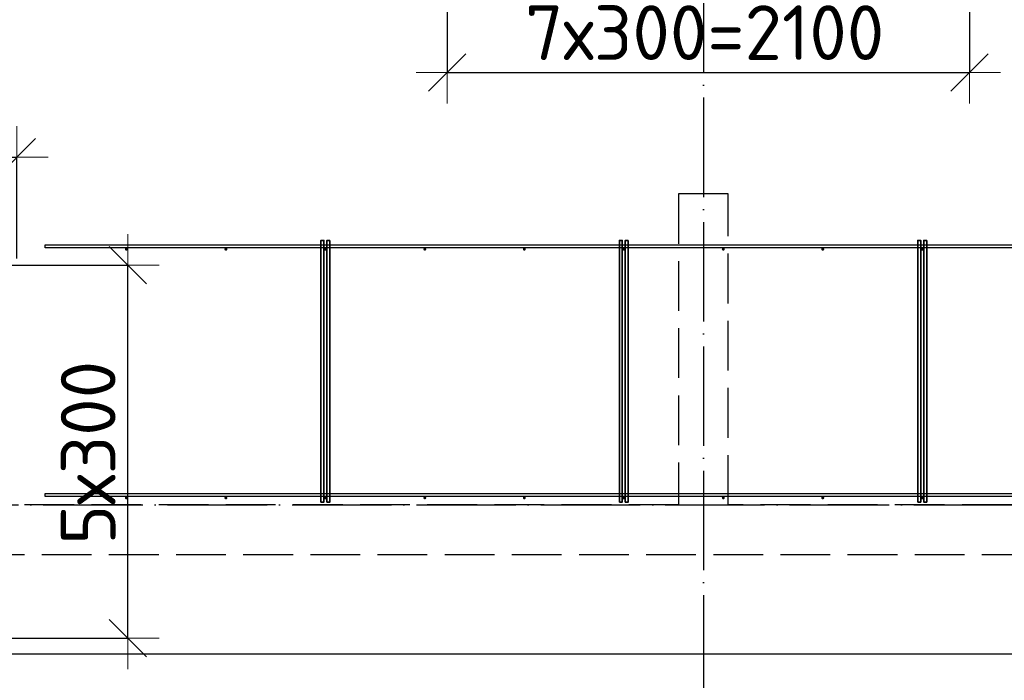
# Model space of a CAD drawing. Header units: millimetres. Extents: x 13527 to 139154, y -122592 to 61893.
# Tile 112 of 130: x 104111 to 108070, y 30494 to 33151. Entities that reach past the tile are written whole.
import ezdxf

# ---------------------------------------------------------------- set-up
doc = ezdxf.new("R2010")
doc.units = ezdxf.units.MM
doc.header["$PDMODE"] = 65
for name, pattern in [('______11', [500, 400, -50, 0, -50]), ('______2', [270, 200, -70]), ('______5', [1100, 800, -100, 100, -100])]:
    doc.linetypes.add(name, pattern=pattern)
doc.layers.add('Арм.стержн. Фиксатор', color=7, linetype='Continuous', lineweight=35, true_color=0x501e0f)
doc.layers.add('Осевая линия_ общее', color=7, linetype='______5', lineweight=13, true_color=0xa0a0a0)
for name, color, linetype, lineweight in [('Размерная линия_ общее', 7, 'Continuous', 13), ('Стена_ общее', 7, 'Continuous', 35), ('Фундамент_ общее', 7, 'Continuous', 35)]:
    doc.layers.add(name, color=color, linetype=linetype, lineweight=lineweight)
doc.styles.add('ISOCPEUR', font='isocpeur.ttf')
doc.dimstyles.new('DIMSTYLE_5', dxfattribs={"dimtxt": 220, "dimasz": 250, "dimexe": 0, "dimexo": 0, "dimgap": 110, "dimtad": 2, "dimdec": 0, "dimrnd": 5, "dimzin": 12, "dimdsep": 46, "dimtxsty": 'ISOCPEUR', "dimblk1": 'ALL_ML_STRICH', "dimblk2": 'ALL_ML_STRICH', "dimsah": 1, "dimcen": 0, "dimclrd": 7, "dimclre": 256, "dimclrt": 7, "dimadec": 0, "dimazin": 0, "dimtfac": 1, "dimtdec": 0, "dimtix": 1, "dimtmove": 2, "dimatfit": 3, "dimfxl": 0, "dimtzin": 0, "dimlwd": 0, "dimlwe": -3, "dimarcsym": 0})

# ---------------------------------------------------------------- blocks, each defined once
blk = doc.blocks.new('СЛОЖНЫЙ_ОБЪЕКТ_0')
at = {"layer": 'Стена_ общее', "color": 9, "linetype": '______2', "lineweight": -3, "true_color": 0xc7c7c7, "transparency": 33554687}
for p, q in [((106760, 32450), (106760, 31200)), ((106960, 32450), (106760, 32450)), ((106960, 31200), (106960, 32450)), ((106760, 31200), (103660, 31200)), ((110260, 31200), (106960, 31200)), ((103660, 31000), (110060, 31000))]:
    blk.add_line(p, q, dxfattribs=at)
blk = doc.blocks.new('ALL_ML_STRICH')
at = {"color": 0, "linetype": 'ByBlock', "lineweight": -2}
for p, q in [((0, -0.5), (0, 0.5)), ((-0.3, -0.3), (0.3, 0.3)), ((-1, 0), (0.5, 0))]:
    blk.add_line(p, q, dxfattribs=at)
blk = doc.blocks.new('*D461')
at = {"layer": 'DEFPOINTS', "color": 7, "linetype": 'Continuous', "lineweight": 13, "transparency": 33554687}
for p in [(103200, 32597.8), (104100, 32170), (103200, 31270)]:
    blk.add_point(p, dxfattribs=at)
at = {"layer": 'Размерная линия_ общее', "color": 253, "linetype": 'Continuous', "lineweight": -2, "true_color": 0xa0a0a0, "transparency": 33554687}
for p, q in [((103200, 31290), (103200, 32597.8)), ((104100, 32190), (104100, 32597.8))]:
    blk.add_line(p, q, dxfattribs=at)
at = {"layer": 'Размерная линия_ общее', "color": 7, "linetype": 'Continuous', "lineweight": -2, "transparency": 33554687}
blk.add_line((103200, 32597.8), (104100, 32597.8), dxfattribs=at)
at = {"layer": 'Размерная линия_ общее', "color": 7, "linetype": 'Continuous', "lineweight": 13, "transparency": 33554687, "xscale": 250, "yscale": 250, "zscale": 250, "rotation": 180}
blk.add_blockref('ALL_ML_STRICH', (103200, 32597.8), dxfattribs=at)
at = {"layer": 'Размерная линия_ общее', "color": 7, "linetype": 'Continuous', "lineweight": 13, "transparency": 33554687, "xscale": 250, "yscale": 250, "zscale": 250}
blk.add_blockref('ALL_ML_STRICH', (104100, 32597.8), dxfattribs=at)
at = {"layer": 'Размерная линия_ общее', "color": 7, "linetype": 'Continuous', "lineweight": 13, "transparency": 33554687, "insert": (103661, 32757.8), "char_height": 220, "width": 660, "attachment_point": 5, "style": 'ISOCPEUR'}
blk.add_mtext('\\A1;{900}', dxfattribs=at)
blk = doc.blocks.new('*D467')
at = {"layer": 'DEFPOINTS', "color": 7, "linetype": 'Continuous', "lineweight": 13, "transparency": 33554687}
for p in [(103931.8, 32164), (103106, 30664), (104546.3, 30664)]:
    blk.add_point(p, dxfattribs=at)
at = {"layer": 'Размерная линия_ общее', "color": 253, "linetype": 'Continuous', "lineweight": -2, "true_color": 0xa0a0a0, "transparency": 33554687}
for p, q in [((103951.8, 32164), (104546.3, 32164)), ((103126, 30664), (104546.3, 30664))]:
    blk.add_line(p, q, dxfattribs=at)
at = {"layer": 'Размерная линия_ общее', "color": 7, "linetype": 'Continuous', "lineweight": -2, "transparency": 33554687}
blk.add_line((104546.3, 30664), (104546.3, 32164), dxfattribs=at)
at = {"layer": 'Размерная линия_ общее', "color": 7, "linetype": 'Continuous', "lineweight": 13, "transparency": 33554687, "xscale": 250, "yscale": 250, "zscale": 250}
for p, rotation in [((104546.3, 32164), 90), ((104546.3, 30664), 270)]:
    blk.add_blockref('ALL_ML_STRICH', p, dxfattribs=dict(at, rotation=rotation))
at = {"layer": 'Размерная линия_ общее', "color": 7, "linetype": 'Continuous', "lineweight": 13, "transparency": 33554687, "insert": (104276.3, 31040), "char_height": 220, "width": 11, "attachment_point": 1, "rotation": 90, "line_spacing_factor": 0.60241, "style": 'ISOCPEUR'}
blk.add_mtext('5х300', dxfattribs=at)
blk = doc.blocks.new('*D513')
at = {"layer": 'DEFPOINTS', "color": 7, "linetype": 'Continuous', "lineweight": 13, "transparency": 33554687}
for p in [(107930, 33763.4), (105830, 33698.2), (105830, 32938.8)]:
    blk.add_point(p, dxfattribs=at)
at = {"layer": 'Размерная линия_ общее', "color": 253, "linetype": 'Continuous', "lineweight": -2, "true_color": 0xa0a0a0, "transparency": 33554687}
for p, q in [((107930, 33743.4), (107930, 32938.8)), ((105830, 33678.2), (105830, 32938.8))]:
    blk.add_line(p, q, dxfattribs=at)
at = {"layer": 'Размерная линия_ общее', "color": 7, "linetype": 'Continuous', "lineweight": -2, "transparency": 33554687}
blk.add_line((105830, 32938.8), (107930, 32938.8), dxfattribs=at)
at = {"layer": 'Размерная линия_ общее', "color": 7, "linetype": 'Continuous', "lineweight": 13, "transparency": 33554687, "xscale": 250, "yscale": 250, "zscale": 250, "rotation": 180}
blk.add_blockref('ALL_ML_STRICH', (105830, 32938.8), dxfattribs=at)
at = {"layer": 'Размерная линия_ общее', "color": 7, "linetype": 'Continuous', "lineweight": 13, "transparency": 33554687, "xscale": 250, "yscale": 250, "zscale": 250}
blk.add_blockref('ALL_ML_STRICH', (107930, 32938.8), dxfattribs=at)
at = {"layer": 'Размерная линия_ общее', "color": 7, "linetype": 'Continuous', "lineweight": 13, "transparency": 33554687, "insert": (106143, 33208.8), "char_height": 220, "width": 11, "attachment_point": 1, "line_spacing_factor": 0.60241, "style": 'ISOCPEUR'}
blk.add_mtext('7х300=2100', dxfattribs=at)

msp = doc.modelspace()

# ---------------------------------------------------------------- hatches: boundary and pattern name
at = {"layer": 'Арм.стержн. Фиксатор', "linetype": 'Continuous', "lineweight": 35, "transparency": 33554687}
for points in [[(104546, 32228), (104545.5, 32230.3), (104544.2, 32232.2), (104542.3, 32233.5), (104540, 32234), (104537.7, 32233.5), (104535.8, 32232.2), (104534.5, 32230.3), (104534, 32228), (104534.5, 32225.7), (104535.8, 32223.8), (104537.7, 32222.5), (104540, 32222), (104542.3, 32222.5), (104544.2, 32223.8), (104545.5, 32225.7)], [(104946, 32228), (104945.5, 32230.3), (104944.2, 32232.2), (104942.3, 32233.5), (104940, 32234), (104937.7, 32233.5), (104935.8, 32232.2), (104934.5, 32230.3), (104934, 32228), (104934.5, 32225.7), (104935.8, 32223.8), (104937.7, 32222.5), (104940, 32222), (104942.3, 32222.5), (104944.2, 32223.8), (104945.5, 32225.7)], [(105346, 32228), (105345.5, 32230.3), (105344.2, 32232.2), (105342.3, 32233.5), (105340, 32234), (105337.7, 32233.5), (105335.8, 32232.2), (105334.5, 32230.3), (105334, 32228), (105334.5, 32225.7), (105335.8, 32223.8), (105337.7, 32222.5), (105340, 32222), (105342.3, 32222.5), (105344.2, 32223.8), (105345.5, 32225.7)], [(105746, 32228), (105745.5, 32230.3), (105744.2, 32232.2), (105742.3, 32233.5), (105740, 32234), (105737.7, 32233.5), (105735.8, 32232.2), (105734.5, 32230.3), (105734, 32228), (105734.5, 32225.7), (105735.8, 32223.8), (105737.7, 32222.5), (105740, 32222), (105742.3, 32222.5), (105744.2, 32223.8), (105745.5, 32225.7)], [(106146, 32228), (106145.5, 32230.3), (106144.2, 32232.2), (106142.3, 32233.5), (106140, 32234), (106137.7, 32233.5), (106135.8, 32232.2), (106134.5, 32230.3), (106134, 32228), (106134.5, 32225.7), (106135.8, 32223.8), (106137.7, 32222.5), (106140, 32222), (106142.3, 32222.5), (106144.2, 32223.8), (106145.5, 32225.7)], [(106546, 32228), (106545.5, 32230.3), (106544.2, 32232.2), (106542.3, 32233.5), (106540, 32234), (106537.7, 32233.5), (106535.8, 32232.2), (106534.5, 32230.3), (106534, 32228), (106534.5, 32225.7), (106535.8, 32223.8), (106537.7, 32222.5), (106540, 32222), (106542.3, 32222.5), (106544.2, 32223.8), (106545.5, 32225.7)], [(106946, 32228), (106945.5, 32230.3), (106944.2, 32232.2), (106942.3, 32233.5), (106940, 32234), (106937.7, 32233.5), (106935.8, 32232.2), (106934.5, 32230.3), (106934, 32228), (106934.5, 32225.7), (106935.8, 32223.8), (106937.7, 32222.5), (106940, 32222), (106942.3, 32222.5), (106944.2, 32223.8), (106945.5, 32225.7)], [(107346, 32228), (107345.5, 32230.3), (107344.2, 32232.2), (107342.3, 32233.5), (107340, 32234), (107337.7, 32233.5), (107335.8, 32232.2), (107334.5, 32230.3), (107334, 32228), (107334.5, 32225.7), (107335.8, 32223.8), (107337.7, 32222.5), (107340, 32222), (107342.3, 32222.5), (107344.2, 32223.8), (107345.5, 32225.7)], [(107746, 32228), (107745.5, 32230.3), (107744.2, 32232.2), (107742.3, 32233.5), (107740, 32234), (107737.7, 32233.5), (107735.8, 32232.2), (107734.5, 32230.3), (107734, 32228), (107734.5, 32225.7), (107735.8, 32223.8), (107737.7, 32222.5), (107740, 32222), (107742.3, 32222.5), (107744.2, 32223.8), (107745.5, 32225.7)], [(104546, 31228), (104545.5, 31230.3), (104544.2, 31232.2), (104542.3, 31233.5), (104540, 31234), (104537.7, 31233.5), (104535.8, 31232.2), (104534.5, 31230.3), (104534, 31228), (104534.5, 31225.7), (104535.8, 31223.8), (104537.7, 31222.5), (104540, 31222), (104542.3, 31222.5), (104544.2, 31223.8), (104545.5, 31225.7)], [(104946, 31228), (104945.5, 31230.3), (104944.2, 31232.2), (104942.3, 31233.5), (104940, 31234), (104937.7, 31233.5), (104935.8, 31232.2), (104934.5, 31230.3), (104934, 31228), (104934.5, 31225.7), (104935.8, 31223.8), (104937.7, 31222.5), (104940, 31222), (104942.3, 31222.5), (104944.2, 31223.8), (104945.5, 31225.7)], [(105346, 31228), (105345.5, 31230.3), (105344.2, 31232.2), (105342.3, 31233.5), (105340, 31234), (105337.7, 31233.5), (105335.8, 31232.2), (105334.5, 31230.3), (105334, 31228), (105334.5, 31225.7), (105335.8, 31223.8), (105337.7, 31222.5), (105340, 31222), (105342.3, 31222.5), (105344.2, 31223.8), (105345.5, 31225.7)], [(105746, 31228), (105745.5, 31230.3), (105744.2, 31232.2), (105742.3, 31233.5), (105740, 31234), (105737.7, 31233.5), (105735.8, 31232.2), (105734.5, 31230.3), (105734, 31228), (105734.5, 31225.7), (105735.8, 31223.8), (105737.7, 31222.5), (105740, 31222), (105742.3, 31222.5), (105744.2, 31223.8), (105745.5, 31225.7)], [(106146, 31228), (106145.5, 31230.3), (106144.2, 31232.2), (106142.3, 31233.5), (106140, 31234), (106137.7, 31233.5), (106135.8, 31232.2), (106134.5, 31230.3), (106134, 31228), (106134.5, 31225.7), (106135.8, 31223.8), (106137.7, 31222.5), (106140, 31222), (106142.3, 31222.5), (106144.2, 31223.8), (106145.5, 31225.7)], [(106546, 31228), (106545.5, 31230.3), (106544.2, 31232.2), (106542.3, 31233.5), (106540, 31234), (106537.7, 31233.5), (106535.8, 31232.2), (106534.5, 31230.3), (106534, 31228), (106534.5, 31225.7), (106535.8, 31223.8), (106537.7, 31222.5), (106540, 31222), (106542.3, 31222.5), (106544.2, 31223.8), (106545.5, 31225.7)], [(106946, 31228), (106945.5, 31230.3), (106944.2, 31232.2), (106942.3, 31233.5), (106940, 31234), (106937.7, 31233.5), (106935.8, 31232.2), (106934.5, 31230.3), (106934, 31228), (106934.5, 31225.7), (106935.8, 31223.8), (106937.7, 31222.5), (106940, 31222), (106942.3, 31222.5), (106944.2, 31223.8), (106945.5, 31225.7)], [(107346, 31228), (107345.5, 31230.3), (107344.2, 31232.2), (107342.3, 31233.5), (107340, 31234), (107337.7, 31233.5), (107335.8, 31232.2), (107334.5, 31230.3), (107334, 31228), (107334.5, 31225.7), (107335.8, 31223.8), (107337.7, 31222.5), (107340, 31222), (107342.3, 31222.5), (107344.2, 31223.8), (107345.5, 31225.7)], [(107746, 31228), (107745.5, 31230.3), (107744.2, 31232.2), (107742.3, 31233.5), (107740, 31234), (107737.7, 31233.5), (107735.8, 31232.2), (107734.5, 31230.3), (107734, 31228), (107734.5, 31225.7), (107735.8, 31223.8), (107737.7, 31222.5), (107740, 31222), (107742.3, 31222.5), (107744.2, 31223.8), (107745.5, 31225.7)]]:
    msp.add_hatch(color=34, dxfattribs=at).paths.add_polyline_path(points)

# ---------------------------------------------------------------- linework, layer by layer
at = {"layer": 'Арм.стержн. Фиксатор', "color": 34, "linetype": 'Continuous', "lineweight": 25, "transparency": 33554687}
for points in [[(104213.3, 32246), (109204.5, 32246), (109204.5, 32234), (104213.3, 32234), (104213.3, 32246)], [(104213.3, 32246), (109204.5, 32246), (109204.5, 32234), (104213.3, 32234), (104213.3, 32246)], [(104213.3, 31246), (109204.5, 31246), (109204.5, 31234), (104213.3, 31234), (104213.3, 31246)], [(104213.3, 31246), (109204.5, 31246), (109204.5, 31234), (104213.3, 31234), (104213.3, 31246)]]:
    msp.add_lwpolyline(points, dxfattribs=at)
at = {"layer": 'Арм.стержн. Фиксатор', "color": 34, "linetype": 'Continuous', "lineweight": 35, "transparency": 33554687}
for points in [[(105322, 31211.1), (105322, 32263.1), (105334, 32263.1), (105334, 31211.1), (105322, 31211.1)], [(105358, 32262.9), (105358, 31210.8), (105346, 31210.8), (105346, 32262.9), (105358, 32262.9)], [(106522, 31211.1), (106522, 32263.1), (106534, 32263.1), (106534, 31211.1), (106522, 31211.1)], [(106558, 32262.9), (106558, 31210.8), (106546, 31210.8), (106546, 32262.9), (106558, 32262.9)], [(107722, 31211.1), (107722, 32263.1), (107734, 32263.1), (107734, 31211.1), (107722, 31211.1)], [(107758, 32262.9), (107758, 31210.8), (107746, 31210.8), (107746, 32262.9), (107758, 32262.9)]]:
    msp.add_lwpolyline(points, dxfattribs=at)
at = {"layer": 'Осевая линия_ общее', "color": 253, "linetype": '______11', "lineweight": -3, "true_color": 0xa0a0a0, "transparency": 33554687}
for p, q in [((106860, 46340), (106860, 28122.1)), ((75200, 31200), (119325.4, 31200))]:
    msp.add_line(p, q, dxfattribs=at)
at = {"layer": 'Фундамент_ общее', "color": 7, "lineweight": 25, "transparency": 33554687}
msp.add_line((109660, 30600), (104060, 30600), dxfattribs=at)
at = {"layer": 'Фундамент_ общее', "color": 7, "linetype": 'Continuous', "lineweight": 25, "transparency": 33554687}
msp.add_line((109660, 30600), (104060, 30600), dxfattribs=at)

# ---------------------------------------------------------------- block references
at = {"layer": 'Стена_ общее', "color": 9, "linetype": '______2', "lineweight": -3, "true_color": 0xc7c7c7, "transparency": 33554687}
msp.add_blockref('СЛОЖНЫЙ_ОБЪЕКТ_0', (0, 0), dxfattribs=at)

# ---------------------------------------------------------------- dimensions: what is measured, and where the dimension line sits
at = {"layer": 'Размерная линия_ общее', "color": 7, "linetype": 'Continuous', "lineweight": 13, "transparency": 33554687}
dim = msp.add_linear_dim(base=(107930, 32938.8), p1=(105830, 33678.2), p2=(107930, 33743.4), text='7х300=2100', dimstyle='DIMSTYLE_5', override={"dimpost": '<>', "dimclrd": 7, "dimclre": 253, "dimclrt": 7, "dimlwd": 0, "dimlwe": 65533}, dxfattribs=at)
dim.commit()
dim.dimension.update_dxf_attribs({"geometry": '*D513', "text_midpoint": (106880, 33048.8), "dimtype": 160})
dim = msp.add_linear_dim(base=(104100, 32597.8), p1=(103200, 31290), p2=(104100, 32190), dimstyle='DIMSTYLE_5', override={"dimpost": '<>', "dimclrd": 7, "dimclre": 253, "dimclrt": 7, "dimlwd": 0, "dimlwe": 65533}, dxfattribs=at)
dim.commit()
dim.dimension.update_dxf_attribs({"geometry": '*D461', "text_midpoint": (103661, 32757.8), "dimtype": 160})
dim = msp.add_linear_dim(base=(104546.3, 32164), p1=(103126, 30664), p2=(103951.8, 32164), angle=90, text='5х300', dimstyle='DIMSTYLE_5', override={"dimpost": '<>', "dimclrd": 7, "dimclre": 253, "dimclrt": 7, "dimlwd": 0, "dimlwe": 65533}, dxfattribs=at)
dim.commit()
dim.dimension.update_dxf_attribs({"geometry": '*D467', "text_midpoint": (104436.3, 31414), "dimtype": 160})

doc.saveas('drawing.dxf')
